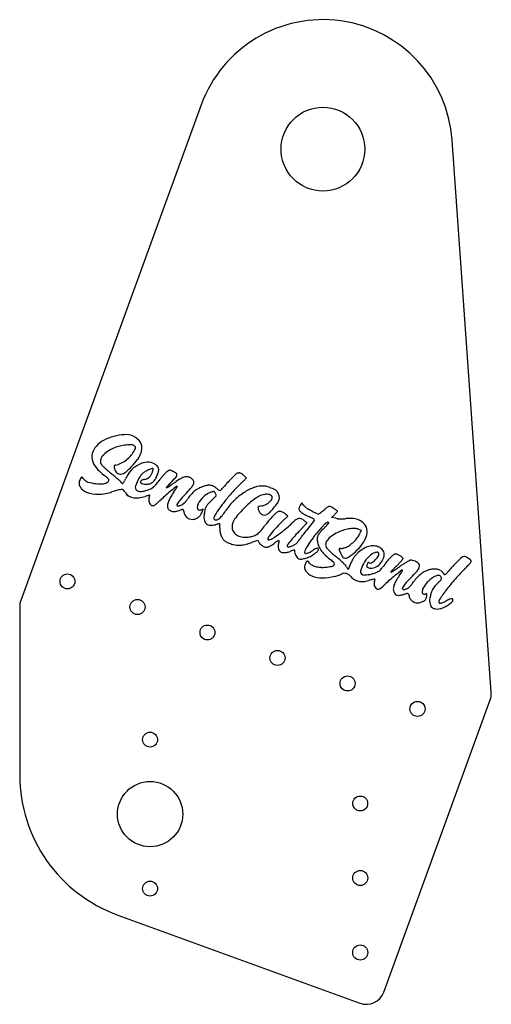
# Model space of a CAD drawing. Header units: inches. Extents: x 0 to 6.3, y 0.1 to 13.3.
import ezdxf

# ---------------------------------------------------------------- set-up
doc = ezdxf.new("R2010")
doc.units = ezdxf.units.IN
doc.header["$MEASUREMENT"] = 0

msp = doc.modelspace()

# ---------------------------------------------------------------- linework, layer by layer
at = {"color": 7, "linetype": 'Continuous', "lineweight": 25}
for p, q in [((2.437, 12.142), (0.015, 5.488)), ((6.329, 4.259), (5.804, 11.67)), ((2.637, 6.897), (2.617, 6.878)), ((3.786, 6.803), (3.766, 6.77)), ((3.809, 6.77), (3.786, 6.803)), ((2.461, 6.715), (2.425, 6.703)), ((2.444, 6.669), (2.461, 6.715)), ((3.522, 6.549), (3.597, 6.623)), ((3.597, 6.623), (3.568, 6.649)), ((4.185, 6.606), (4.223, 6.642)), ((3.95, 6.564), (3.845, 6.426)), ((4.243, 6.593), (4.185, 6.606)), ((4.536, 6.45), (4.581, 6.435)), ((4.581, 6.435), (4.562, 6.385)), ((3.117, 6.271), (3.197, 6.301)), ((3.197, 6.301), (3.211, 6.272)), ((0, 5.403), (0, 3.148)), ((4.887, 0.235), (6.314, 4.156)), ((1.316, 1.269), (4.567, 0.086))]:
    msp.add_line(p, q, dxfattribs=at)
for centre, radius in [((4.07, 11.548), 0.562), ((0.641, 5.746), 0.1), ((1.581, 5.403), 0.101), ((2.52, 5.061), 0.1), ((3.46, 4.719), 0.101), ((4.4, 4.377), 0.101), ((5.339, 4.035), 0.101), ((1.75, 3.623), 0.1), ((1.75, 2.623), 0.438), ((4.57, 2.766), 0.1), ((4.57, 1.766), 0.101), ((1.75, 1.623), 0.1), ((4.57, 0.766), 0.101)]:
    msp.add_circle(centre, radius, dxfattribs=at)
for centre, radius, start, end in [((4.07, 11.548), 1.738, 4.053, 160), ((1.451, 6.996), 0.721, 102.2499, 114.1625), ((1.439, 7.052), 0.664, 90.0412, 102.2499), ((1.439, 7.521), 0.195, 59.6334, 90.0412), ((1.382, 7.423), 0.308, 45.7916, 59.6334), ((1.243, 7.375), 0.284, 132.9712, 157.0671), ((1.316, 7.296), 0.392, 114.1625, 132.9712), ((1.549, 6.888), 0.707, 112.8886, 121.6585), ((1.462, 7.094), 0.483, 103.8201, 112.8886), ((1.493, 6.967), 0.613, 96.2349, 103.8201), ((1.487, 7.027), 0.553, 88.8238, 96.2349), ((1.497, 7.507), 0.0732, 55.9107, 88.8238), ((1.486, 7.492), 0.0918, 44.8041, 55.9107), ((1.098, 7.727), 0.495, 333.569, 336.9438), ((1.54, 7.545), 0.0155, 3.43, 44.8041), ((1.526, 7.545), 0.0293, 336.9438, 3.43), ((1.491, 7.535), 0.151, 22.2424, 45.7916), ((1.416, 7.545), 0.225, 340.0001, 357.1991), ((1.504, 7.541), 0.136, 357.1991, 22.2424), ((1.14, 7.419), 0.172, 157.0671, 192.1409), ((1.218, 7.346), 0.137, 139.5836, 166.2709), ((1.32, 7.258), 0.271, 121.6585, 139.5836), ((1.149, 7.74), 0.459, 307.994, 319.0667), ((1.254, 7.649), 0.32, 319.0667, 333.569), ((1.301, 7.587), 0.348, 324.2772, 340.0001), ((1.216, 7.435), 0.25, 192.1409, 219.9311), ((1.594, 7.752), 0.743, 219.9311, 232.2553), ((1.161, 7.36), 0.0783, 166.2709, 206.7881), ((1.155, 7.356), 0.0708, 206.7881, 224.0592), ((1.924, 8.101), 1.142, 224.0592, 226.3308), ((1.96, 8.139), 1.194, 226.3308, 228.9277), ((1.293, 7.289), 0.0266, 165.7898, 190.1792), ((1.845, 7.388), 0.587, 190.1792, 192.7594), ((1.277, 7.293), 0.00972, 116.5512, 165.7898), ((1.293, 7.261), 0.0461, 101.0058, 116.5512), ((1.23, 7.584), 0.283, 281.0058, 296.8191), ((1.155, 7.733), 0.45, 296.8191, 307.994), ((0.878, 7.89), 0.868, 308.8382, 316.3722), ((1.771, 6.98), 0.376, 116.811, 136.7925), ((0.874, 7.894), 0.873, 316.3722, 324.2772), ((1.732, 7.058), 0.288, 93.6762, 116.811), ((1.724, 7.176), 0.17, 59.3731, 93.6762), ((1.722, 7.172), 0.175, 45.1902, 59.3731), ((1.797, 7.247), 0.0688, 16.7292, 45.1902), ((1.262, 6.848), 0.525, 146.1561, 149.3748), ((0.835, 7.134), 0.0106, 92.9719, 146.1561), ((0.835, 7.134), 0.0106, 39.97, 92.9719), ((0.438, 6.801), 0.528, 36.7662, 39.97), ((0.331, 6.12), 1.321, 49.956, 52.2553), ((2.201, 8.415), 1.561, 228.9277, 231.0522), ((-0.756, 4.757), 3.143, 50.0018, 51.0522), ((-0.217, 5.398), 2.306, 48.6769, 50.0018), ((1.397, 7.287), 0.128, 192.7594, 208.4454), ((1.357, 7.265), 0.0817, 208.4454, 230.3997), ((1.348, 7.255), 0.0683, 230.3997, 254.7481), ((1.349, 7.258), 0.0721, 254.7481, 278.1549), ((1.341, 7.315), 0.13, 278.1549, 308.8382), ((1.815, 6.939), 0.436, 136.7925, 154.6651), ((2.071, 6.853), 0.546, 147.0239, 153.9502), ((1.786, 7.037), 0.207, 132.7361, 147.0239), ((1.81, 7.012), 0.242, 121.8612, 132.7361), ((1.948, 6.79), 0.503, 115.5728, 121.8612), ((1.649, 7.245), 0.133, 295.8647, 310.6749), ((2.009, 6.662), 0.645, 111.0897, 115.5728), ((1.641, 7.254), 0.145, 310.6749, 324.8123), ((1.627, 7.264), 0.162, 324.8123, 337.8151), ((1.487, 7.321), 0.313, 337.8151, 341.3292), ((1.781, 7.254), 0.0103, 25.0008, 111.0897), ((1.579, 7.29), 0.215, 341.3292, 345.9818), ((1.597, 7.286), 0.197, 345.9818, 350.1313), ((1.781, 7.254), 0.0106, 350.1313, 25.0008), ((1.51, 7.309), 0.364, 331.1136, 340.0002), ((1.607, 7.273), 0.261, 340.0002, 350.7102), ((1.787, 7.244), 0.0793, 350.7102, 16.7292), ((3.015, 6.217), 1.445, 138.6258, 140.5068), ((2.898, 6.32), 1.289, 136.8042, 138.6258), ((2.083, 7.086), 0.17, 128.6947, 136.8042), ((2.124, 7.034), 0.236, 122.2891, 128.6947), ((2.014, 7.208), 0.0299, 92.9373, 122.2891), ((2.014, 7.201), 0.0371, 67.7053, 92.9373), ((1.862, 6.83), 0.439, 63.5686, 67.7053), ((1.891, 6.888), 0.374, 56.156, 63.5686), ((1.548, 7.605), 0.715, 316.2636, 320.9449), ((2.085, 7.177), 0.0255, 3.5011, 56.156), ((2.076, 7.177), 0.0343, 320.9449, 3.5011), ((2.255, 6.988), 0.165, 98.5067, 118.0432), ((2.243, 7.067), 0.0844, 68.6681, 98.5067), ((2.225, 7.022), 0.133, 47.5, 68.6681), ((5.244, 4.721), 3.4, 133.528, 134.9667), ((2.941, 7.145), 0.0563, 106.3245, 133.528), ((2.947, 7.125), 0.0774, 98.7879, 106.3245), ((2.95, 7.107), 0.0954, 92.3435, 98.7879), ((2.95, 7.118), 0.0845, 85.6755, 92.3435), ((2.954, 7.175), 0.0268, 70, 85.6755), ((2.942, 7.143), 0.0616, 50.8841, 70), ((2.615, 6.74), 0.581, 47.2101, 50.8841), ((2.321, 6.423), 1.012, 45.0504, 47.2101), ((3.031, 7.133), 0.00842, 339.9998, 45.0504), ((0.893, 7.066), 0.0962, 149.3748, 209.4243), ((0.958, 7.102), 0.17, 209.4243, 248.7222), ((0.945, 7.18), 0.104, 216.7662, 253.6995), ((1.082, 7.648), 0.592, 253.6995, 263.9389), ((1.082, 7.648), 0.592, 263.9389, 274.1026), ((1.117, 7.158), 0.101, 274.1026, 311.845), ((1.14, 7.083), 0.0625, 28.8436, 49.956), ((1.152, 7.119), 0.0479, 311.845, 335.4824), ((1.181, 7.106), 0.016, 335.4824, 28.8436), ((-0.278, 5.33), 2.397, 47.6092, 48.6769), ((1.268, 7.024), 0.104, 37.1854, 47.6092), ((1.497, 7.197), 0.183, 217.1854, 221.0025), ((1.476, 7.179), 0.156, 221.0025, 225.3028), ((1.462, 7.164), 0.135, 225.3028, 229.5056), ((1.384, 7.073), 0.0157, 229.5056, 250.0001), ((1.38, 7.063), 0.00451, 250.0001, 323.9324), ((1.108, 7.261), 0.341, 323.9324, 327.3021), ((1.127, 7.249), 0.319, 327.3021, 331.8524), ((0.873, 7.385), 0.607, 331.8524, 334.6651), ((1.629, 7.009), 0.0777, 160.4627, 188.155), ((2.077, 6.85), 0.552, 153.9502, 160.4627), ((1.66, 7.069), 0.0411, 139.6008, 159.2981), ((1.633, 7.079), 0.012, 159.2981, 238.9266), ((1.684, 7.164), 0.112, 238.9266, 254.5275), ((1.664, 7.065), 0.0462, 121.5617, 139.6008), ((1.674, 7.048), 0.0659, 106.8398, 121.5617), ((1.701, 7.227), 0.177, 254.5275, 267.1189), ((1.699, 6.967), 0.151, 98.9219, 106.8398), ((1.658, 7.226), 0.111, 278.9219, 295.8647), ((1.7, 7.2), 0.15, 267.1189, 281.3701), ((1.705, 7.176), 0.126, 281.3701, 300.0797), ((1.695, 7.194), 0.146, 300.0797, 316.8006), ((1.688, 7.144), 0.17, 300.9902, 312.1946), ((1.661, 7.226), 0.193, 316.8006, 331.1136), ((1.601, 7.24), 0.299, 312.1946, 320.0928), ((0.554, 8.116), 1.664, 320.0928, 322.3068), ((3.081, 6.163), 1.53, 140.5068, 142.3068), ((2.205, 6.822), 0.301, 138.1837, 142.9385), ((1.837, 7.24), 0.273, 298.5784, 303.3344), ((2.993, 6.117), 1.358, 137.2603, 138.1837), ((-63.902, 107.187), 119.901, 303.33442, 303.40019), ((6.203, 3.151), 5.728, 136.9429, 137.2603), ((6.661, 2.722), 6.356, 136.6279, 136.9429), ((5.888, 2.195), 6.132, 128.1168, 128.9015), ((5.844, 3.494), 5.232, 136.2636, 136.6279), ((2.623, 6.297), 0.948, 118.0432, 123.4002), ((2.111, 7.009), 0.0134, 70.0001, 128.1168), ((0.556, 7.981), 1.833, 327.6379, 328.3589), ((2.115, 7.02), 0.0015, 328.3589, 70.0001), ((0.395, 8.631), 2.506, 317.3247, 319.7684), ((2.181, 7.121), 0.167, 319.7684, 337.4125), ((2.264, 7.064), 0.0761, 19.1283, 47.5), ((2.293, 7.074), 0.0455, 337.4125, 19.1283), ((2.702, 6.391), 0.673, 111.9582, 117.7274), ((2.592, 6.663), 0.38, 102.9762, 111.9582), ((2.546, 6.864), 0.174, 86.845, 102.9762), ((2.548, 6.91), 0.127, 67.5453, 86.845), ((2.549, 6.911), 0.125, 48.048, 67.5453), ((3.403, 7.861), 1.152, 228.048, 230.4298), ((4.009, 5.925), 1.674, 137.4007, 140.3827), ((4.393, 5.572), 2.196, 134.9667, 137.4007), ((4.444, 5.513), 2.138, 133.2154, 137.1695), ((1.556, 8.587), 2.079, 313.2154, 314.0423), ((2.153, 7.97), 1.221, 314.0423, 315.2743), ((3.387, 6.362), 0.689, 109.9401, 122.9846), ((1.421, 8.695), 2.251, 315.2743, 315.8421), ((3.028, 7.134), 0.0113, 315.8421, 339.9998), ((3.254, 6.727), 0.3, 85.6553, 109.9401), ((3.264, 6.855), 0.172, 77.6472, 85.6553), ((3.193, 6.532), 0.503, 74.052, 77.6472), ((3.182, 6.493), 0.543, 70.512, 74.052), ((3.237, 6.649), 0.377, 65.8627, 70.512), ((1.045, 7.326), 0.41, 248.7222, 271.8152), ((1.038, 7.547), 0.631, 271.8152, 288.5216), ((1.503, 6.158), 0.834, 106.366, 108.5216), ((1.556, 5.978), 1.021, 104.5126, 106.366), ((1.53, 6.078), 0.918, 102.6414, 104.5126), ((1.379, 6.753), 0.226, 97.3444, 102.6414), ((1.389, 6.674), 0.306, 92.4741, 97.3444), ((1.377, 6.954), 0.025, 61.9763, 92.4741), ((1.375, 6.952), 0.0279, 33.8165, 61.9763), ((1.05, 6.734), 0.419, 29.9212, 33.8165), ((1.534, 7.012), 0.139, 209.9212, 236.2716), ((1.553, 7.042), 0.174, 236.2716, 258.4939), ((1.595, 7.004), 0.0431, 188.155, 235.9536), ((1.617, 7.036), 0.0823, 235.9536, 265.4664), ((1.542, 7.325), 0.46, 276.7504, 288.1564), ((1.625, 7.142), 0.188, 265.4664, 283.6173), ((1.547, 7.466), 0.521, 283.6173, 292.0958), ((1.9, 6.233), 0.689, 106.4336, 108.1564), ((1.826, 6.485), 0.426, 103.966, 106.4336), ((1.857, 6.362), 0.553, 102.3855, 103.966), ((1.74, 6.894), 0.00815, 69.9999, 102.3855), ((1.587, 6.923), 0.16, 340, 344.528), ((1.66, 6.903), 0.0845, 344.528, 351.8478), ((1.656, 7.197), 0.231, 292.0958, 300.9902), ((1.742, 6.899), 0.00286, 359.6082, 69.9999), ((1.685, 6.9), 0.0599, 351.8478, 359.6082), ((3.656, 4.972), 2.569, 131.1071, 133.194), ((1.966, 7.002), 0.00162, 142.9385, 298.5784), ((3.535, 5.111), 2.386, 128.9015, 131.1071), ((2.491, 6.628), 0.529, 150.1304, 157.1944), ((2.648, 6.537), 0.71, 144.4672, 150.1304), ((0.761, 7.885), 1.608, 324.4672, 325.64), ((1.438, 7.422), 0.789, 325.64, 327.6379), ((7.946, 1.67), 7.764, 137.3247, 138.1518), ((2.976, 6.352), 0.879, 139.8868, 144.6664), ((2.529, 6.728), 0.294, 129.0744, 139.8868), ((2.515, 6.746), 0.272, 117.7274, 129.0744), ((2.757, 6.589), 0.413, 134.6573, 151.2427), ((2.638, 6.709), 0.244, 110.0787, 134.6573), ((2.689, 6.57), 0.393, 107.3117, 110.0787), ((2.652, 6.688), 0.269, 103.6483, 107.3117), ((2.651, 6.691), 0.266, 100.578, 103.6483), ((-0.013, 9.417), 3.657, 315.5118, 316.0052), ((2.605, 6.942), 0.0111, 69.9999, 100.578), ((2.603, 6.938), 0.015, 33.3598, 69.9999), ((2.353, 6.773), 0.315, 29.3444, 33.3598), ((2.326, 6.758), 0.345, 25.6694, 29.3444), ((2.628, 6.903), 0.0105, 339.9999, 25.6694), ((2.632, 6.902), 0.00611, 316.1069, 339.9999), ((2.689, 6.998), 0.0316, 230.4298, 262.3065), ((2.687, 6.983), 0.0168, 262.3065, 313.0522), ((2.536, 7.145), 0.238, 313.0522, 320.3827), ((4.763, 5.218), 2.573, 137.1695, 140.6105), ((3.472, 6.23), 0.846, 122.9846, 134.8405), ((3.317, 6.676), 0.24, 95.386, 125.9665), ((3.314, 6.716), 0.2, 83.6589, 95.386), ((3.326, 6.823), 0.0922, 62.7441, 83.6589), ((3.346, 6.862), 0.0475, 31.8321, 62.7441), ((3.361, 6.872), 0.0299, 348.0854, 31.8321), ((3.127, 6.402), 0.648, 62.2896, 65.8627), ((3.382, 6.887), 0.0998, 48.0514, 62.2896), ((3.402, 6.91), 0.069, 29.9383, 48.0514), ((3.288, 6.844), 0.201, 21.7807, 29.9383), ((3.309, 6.853), 0.178, 14.1613, 21.7807), ((3.374, 6.869), 0.111, 3.3159, 14.1613), ((3.389, 6.87), 0.0963, 351.5673, 3.3159), ((1.568, 7.112), 0.246, 258.4939, 276.7504), ((1.819, 6.839), 0.0864, 160, 180.0576), ((1.825, 6.839), 0.0922, 180.0576, 199.155), ((1.818, 6.837), 0.085, 199.155, 219.108), ((1.801, 6.823), 0.0631, 219.108, 244.0666), ((1.787, 6.794), 0.0307, 244.0666, 278.7378), ((1.784, 6.813), 0.0502, 278.7378, 302.7343), ((1.692, 6.956), 0.22, 302.7343, 312.063), ((-0.829, 9.75), 3.983, 312.063, 313.194), ((2.075, 6.757), 0.0928, 164.9716, 188.155), ((2.042, 6.752), 0.0589, 188.155, 226.6055), ((2.376, 6.676), 0.404, 157.1944, 164.9716), ((2.123, 6.772), 0.015, 154.3927, 218.2827), ((2.261, 6.706), 0.168, 143.4802, 154.3927), ((2.118, 6.768), 0.00812, 218.2827, 268.1088), ((2.12, 6.837), 0.0778, 268.1088, 277.5878), ((2.616, 6.443), 0.609, 138.1518, 143.4802), ((2.116, 6.869), 0.11, 277.5878, 286.1429), ((2.098, 6.931), 0.174, 286.1429, 292.2025), ((2.114, 6.892), 0.132, 292.2025, 303.7488), ((2.096, 6.92), 0.165, 303.7488, 313.5167), ((2.035, 6.983), 0.253, 313.5167, 321.1893), ((1.662, 7.283), 0.732, 321.1893, 324.6664), ((2.471, 6.746), 0.0872, 151.2427, 194.6039), ((2.662, 6.658), 0.184, 139.5461, 153.8355), ((3.221, 6.182), 0.918, 135.2017, 139.5461), ((-2.257, 11.621), 6.802, 315.2017, 315.5118), ((4.587, 5.362), 2.345, 140.6105, 144.1704), ((3.515, 6.187), 0.907, 134.8405, 146.0921), ((4, 5.739), 1.399, 134.3288, 142.5234), ((3.989, 5.75), 1.384, 125.9665, 134.3288), ((3.209, 6.738), 0.0115, 132.0802, 184.7318), ((3.218, 6.728), 0.0252, 102.4779, 132.0802), ((3.425, 5.79), 0.986, 100.372, 102.4779), ((3.215, 6.94), 0.183, 280.372, 295.3652), ((3.178, 7.018), 0.27, 295.3652, 306.5977), ((3.197, 6.993), 0.238, 306.5977, 318.2939), ((3.324, 6.879), 0.0678, 318.2939, 348.0854), ((2.581, 7.419), 1.076, 320.2612, 324.4209), ((3.31, 6.898), 0.181, 324.4209, 340.0001), ((3.387, 6.87), 0.0984, 340.0001, 351.5673), ((3.903, 6.685), 0.16, 159.8854, 165.1349), ((3.926, 6.676), 0.185, 154.7742, 159.8854), ((3.915, 6.682), 0.172, 149.3747, 154.7742), ((3.912, 6.84), 0.125, 214.5467, 237.7578), ((4.173, 6.67), 0.0841, 112.1646, 127.1737), ((4.156, 6.711), 0.0393, 87.8005, 112.1646), ((4.155, 6.691), 0.0598, 70.0001, 87.8005), ((4.126, 6.61), 0.145, 58.8376, 70.0001), ((2.058, 6.769), 0.0829, 226.6055, 256.3748), ((2.073, 6.83), 0.145, 256.3748, 277.7887), ((2.051, 6.988), 0.305, 277.7887, 290.0788), ((2.303, 6.299), 0.429, 106.9493, 110.0788), ((2.188, 6.676), 0.0343, 87.0571, 106.9493), ((2.189, 6.703), 0.00766, 33.9766, 87.0571), ((2.185, 6.7), 0.0131, 358.435, 33.9766), ((2.234, 6.699), 0.0357, 178.435, 193.7246), ((2.427, 6.746), 0.235, 193.7246, 197.5204), ((2.461, 6.757), 0.271, 197.5204, 201.3325), ((2.475, 6.762), 0.286, 201.3325, 205), ((2.311, 6.686), 0.105, 205, 242.6069), ((2.316, 6.715), 0.136, 276.8781, 308.5261), ((2.415, 6.732), 0.0299, 194.6039, 288.1886), ((2.314, 6.717), 0.139, 308.5261, 339.5785), ((2.704, 6.615), 0.231, 174.8266, 192.5703), ((3.111, 6.578), 0.639, 169.2205, 174.8266), ((2.645, 6.667), 0.164, 153.8355, 169.2205), ((2.653, 6.589), 0.0495, 154.0252, 171.1548), ((2.991, 6.424), 0.426, 150.509, 154.0252), ((3.564, 6.1), 1.084, 144.1704, 150.509), ((2.527, 6.781), 0.243, 307.2053, 320.8814), ((2.027, 7.187), 0.887, 320.8814, 326.0921), ((3.336, 6.749), 0.139, 184.7318, 193.2342), ((3.327, 6.747), 0.13, 193.2342, 213.1751), ((3.291, 6.723), 0.0875, 213.1751, 239.9693), ((3.284, 6.711), 0.0736, 239.9693, 269.6671), ((3.284, 6.718), 0.0805, 269.6671, 297.4389), ((3.259, 6.767), 0.135, 297.4389, 316.2712), ((2.551, 7.444), 1.115, 316.2712, 320.2612), ((3.797, 6.233), 0.558, 133.891, 137.9694), ((4.182, 5.833), 1.114, 131.4429, 133.891), ((3.512, 6.592), 0.101, 117.2098, 131.4429), ((3.485, 6.645), 0.0421, 91.9836, 117.2098), ((3.486, 6.612), 0.0747, 75.5569, 91.9836), ((3.479, 6.587), 0.101, 66.2798, 75.5569), ((3.435, 6.485), 0.212, 60.9563, 66.2798), ((3.432, 6.481), 0.217, 55.6641, 60.9563), ((3.485, 6.559), 0.123, 47.5608, 55.6641), ((3.783, 6.717), 0.0361, 165.1349, 180.9935), ((3.777, 6.717), 0.0298, 180.9935, 223.6175), ((3.908, 6.842), 0.211, 223.6175, 233.6633), ((4.014, 6.986), 0.39, 233.6633, 241.2723), ((4.4, 7.69), 1.193, 241.2723, 244.5769), ((4.37, 7.566), 0.982, 237.7578, 242.8256), ((3.287, 5.348), 1.4, 63.3588, 64.5769), ((4.538, 7.894), 1.351, 242.8256, 246.5081), ((4.01, 6.68), 0.0274, 246.5081, 307.0422), ((3.884, 6.847), 0.237, 307.0422, 309.5239), ((1.54, 9.688), 3.919, 309.5239, 309.852), ((1.497, 9.74), 3.987, 309.852, 310.2186), ((0.795, 10.571), 5.075, 310.2186, 310.5308), ((4.509, 6.226), 0.641, 127.1737, 130.5308), ((3.977, 6.365), 0.432, 53.8843, 58.8376), ((3.363, 7.565), 1.262, 312.9711, 313.9026), ((3.815, 6.143), 0.707, 50.9493, 53.8843), ((3.715, 7.199), 0.754, 313.9026, 315.2726), ((3.351, 7.56), 1.266, 315.2726, 315.9622), ((4.256, 6.686), 0.00812, 339.9989, 50.9493), ((4.255, 6.686), 0.00852, 315.9622, 339.9989), ((2.318, 6.698), 0.119, 242.6069, 276.8781), ((2.561, 6.583), 0.0842, 192.5703, 230.2087), ((2.561, 6.582), 0.0836, 230.2087, 267.9927), ((2.566, 6.726), 0.227, 267.9927, 285.9195), ((2.623, 6.594), 0.0186, 171.1548, 203.1355), ((2.628, 6.596), 0.0247, 203.1355, 229.0069), ((2.632, 6.601), 0.0305, 229.0069, 283.3369), ((2.851, 5.726), 0.812, 104.2989, 105.9195), ((2.618, 6.661), 0.0921, 283.3369, 307.2053), ((2.752, 6.115), 0.411, 101.602, 104.2989), ((2.817, 5.799), 0.734, 100.3534, 101.602), ((2.685, 6.519), 0.00179, 15.003, 100.3534), ((0.856, 6.592), 1.833, 356.0251, 356.6429), ((1.597, 6.548), 1.091, 356.6429, 357.5544), ((2.677, 6.517), 0.011, 357.984, 15.003), ((0.72, 6.586), 1.968, 357.5544, 357.984), ((2.973, 6.477), 0.123, 178.2644, 208.0132), ((3.04, 6.475), 0.19, 142.5234, 178.2644), ((2.629, 6.959), 0.808, 318.1075, 324.2351), ((4.183, 5.839), 1.108, 141.6962, 144.2351), ((4.638, 5.48), 1.687, 139.8432, 141.6962), ((4.558, 5.547), 1.583, 137.9694, 139.8432), ((4.519, 5.483), 1.459, 137.1003, 140.8052), ((4.902, 5.128), 1.981, 134.1544, 137.1003), ((2.744, 7.476), 1.315, 309.6973, 313.7865), ((4.21, 5.947), 0.803, 128.6912, 133.7865), ((3.761, 6.507), 0.0846, 102.0726, 128.6912), ((3.754, 6.538), 0.0531, 65.5877, 102.0726), ((3.681, 6.377), 0.231, 53.3214, 65.5877), ((-0.209, 10.375), 5.595, 315.6016, 315.9678), ((1.623, 8.603), 3.046, 315.9678, 316.545), ((3.454, 6.072), 0.61, 51.6337, 53.3214), ((3.631, 6.296), 0.325, 48.9283, 51.6337), ((-4.085, 14.012), 10.91, 316.545, 316.686), ((3.475, 6.116), 0.563, 47.6295, 48.9283), ((3.848, 6.532), 0.00722, 316.686, 340), ((3.853, 6.531), 0.00208, 340, 47.6295), ((3.593, 5.959), 0.717, 61.3482, 63.3588), ((3.106, 5.067), 1.733, 60.6438, 61.3482), ((3.918, 6.589), 0.0409, 322.7388, 340.0001), ((3.954, 6.576), 0.00197, 340.0001, 60.6438), ((6.488, 4.304), 3.26, 137.7176, 139.1122), ((4.285, 6.308), 0.283, 129.3548, 137.7176), ((3.088, 7.486), 1.43, 314.1921, 316.0555), ((4.154, 6.467), 0.0764, 110.8676, 129.3548), ((3.914, 6.69), 0.282, 316.0555, 322.2594), ((4.136, 6.514), 0.0264, 70, 110.8676), ((4.055, 6.581), 0.104, 322.2594, 332.4488), ((4.144, 6.535), 0.00449, 332.4488, 70), ((4.292, 6.812), 0.224, 257.5564, 264.8032), ((4.324, 7.169), 0.583, 264.8032, 268.3551), ((4.325, 7.203), 0.616, 268.3551, 271.8651), ((4.332, 6.979), 0.393, 271.8651, 276.7846), ((4.428, 6.18), 0.413, 78.3448, 96.7846), ((4.467, 6.371), 0.217, 48.5, 78.3448), ((4.508, 6.418), 0.155, 11.8571, 48.5), ((2.892, 6.45), 0.208, 176.0251, 189.6207), ((2.936, 6.458), 0.252, 189.6207, 201.3685), ((2.919, 6.451), 0.234, 201.3685, 213.5409), ((2.979, 6.48), 0.129, 208.0132, 236.6126), ((3.007, 6.522), 0.18, 236.6126, 260.1618), ((3.032, 6.664), 0.324, 260.1618, 275.3396), ((3.027, 6.713), 0.373, 275.3396, 285.8929), ((3.076, 6.54), 0.193, 285.8929, 303.1523), ((3.048, 6.582), 0.244, 303.1523, 318.1075), ((4.662, 5.367), 1.643, 140.8052, 143.5585), ((2.121, 8.228), 2.292, 304.4937, 306.9765), ((2.136, 8.208), 2.267, 306.9765, 309.6973), ((4.952, 5.24), 1.684, 137.6523, 141.0472), ((6.149, 4.149), 3.303, 135.6016, 137.6523), ((-43.413, 42.433), 59.413, 322.53917, 322.69525), ((5.683, 5.001), 2.197, 139.1122, 142.6489), ((4.101, 6.317), 0.108, 155.0992, 177.4155), ((4.162, 6.288), 0.175, 138.698, 155.0992), ((4.784, 5.742), 1.003, 134.1921, 138.698), ((4.321, 6.16), 0.238, 124.7081, 143.3389), ((4.505, 5.893), 0.562, 114.9131, 124.7081), ((4.565, 5.765), 0.703, 108.2213, 114.9131), ((4.516, 5.913), 0.547, 100.1421, 108.2213), ((4.494, 6.034), 0.424, 91.137, 100.1421), ((4.489, 6.313), 0.145, 71.1059, 91.137), ((4.378, 6.455), 0.197, 322.1742, 339.313), ((4.274, 6.485), 0.402, 323.4259, 340.0422), ((4.477, 6.411), 0.187, 340.0422, 11.8571), ((2.838, 6.397), 0.137, 213.5409, 231.7358), ((2.866, 6.434), 0.183, 231.7358, 247.7891), ((2.972, 6.691), 0.461, 247.7891, 255.8375), ((2.975, 6.704), 0.475, 255.8375, 263.8302), ((2.95, 6.474), 0.243, 263.8302, 277.029), ((2.947, 6.501), 0.27, 277.029, 282.9392), ((2.814, 7.08), 0.864, 282.9392, 285.4249), ((2.794, 7.153), 0.94, 285.4249, 287.8768), ((2.875, 6.901), 0.676, 287.8768, 291.0159), ((3.3, 6.313), 0.0977, 205, 225.4541), ((3.332, 6.346), 0.143, 225.4541, 240.7932), ((3.327, 6.337), 0.133, 240.7932, 256.6699), ((3.309, 6.282), 0.0772, 283.2341, 295.4517), ((3.375, 6.317), 0.044, 143.5585, 180.9935), ((3.368, 6.317), 0.0368, 180.9935, 197.6453), ((3.339, 6.307), 0.00579, 197.6453, 262.6202), ((3.34, 6.321), 0.0195, 262.6202, 290.4334), ((3.159, 6.597), 0.426, 295.4517, 298.9007), ((3.171, 6.776), 0.505, 290.4334, 293.0634), ((3.13, 6.651), 0.488, 298.9007, 302.3319), ((3.256, 6.577), 0.289, 293.0634, 304.4937), ((3.137, 6.64), 0.475, 302.3319, 305.8403), ((3.848, 5.655), 0.741, 123.729, 125.8403), ((3.678, 5.91), 0.434, 120.5791, 123.729), ((3.745, 5.797), 0.566, 118.5874, 120.5791), ((3.581, 6.218), 0.113, 170.8973, 180.7101), ((3.583, 6.218), 0.115, 180.7101, 190.4319), ((3.567, 6.221), 0.0982, 160, 170.8973), ((3.477, 6.287), 0.00685, 71.9694, 118.5874), ((3.301, 6.317), 0.184, 340, 344.7045), ((3.387, 6.294), 0.0957, 344.7045, 352.3743), ((3.479, 6.291), 0.00344, 0.8019, 71.9694), ((3.417, 6.29), 0.065, 352.3743, 0.8019), ((3.608, 6.224), 0.0189, 143.1427, 204.9999), ((3.604, 6.222), 0.0141, 204.9999, 281.737), ((5.357, 4.912), 2.205, 141.0472, 143.1427), ((3.552, 6.47), 0.268, 281.737, 290.7884), ((3.546, 6.486), 0.285, 290.7884, 300.3699), ((3.628, 6.346), 0.123, 300.3699, 318.3105), ((3.286, 6.65), 0.58, 318.3105, 322.5392), ((4.85, 5.626), 1.154, 148.0769, 152.664), ((4.923, 5.581), 1.24, 142.6489, 148.0769), ((4.215, 6.311), 0.222, 177.4155, 190.4403), ((4.233, 6.315), 0.24, 190.4403, 205.4334), ((4.319, 6.356), 0.336, 205.4334, 217.095), ((4.177, 6.236), 0.0709, 170.555, 211.8116), ((4.229, 6.228), 0.124, 143.3389, 170.555), ((4.299, 6.406), 0.217, 289.4981, 305.5762), ((4.119, 6.657), 0.525, 305.5762, 313.8613), ((4.122, 6.654), 0.521, 313.8613, 322.1742), ((4.014, 6.678), 0.726, 312.7478, 323.4259), ((4.765, 5.925), 0.302, 108.7469, 124.1999), ((4.745, 5.985), 0.239, 91.184, 108.7469), ((4.744, 6.04), 0.184, 69.7763, 91.184), ((4.736, 6.019), 0.206, 58.1709, 69.7763), ((3.312, 6.272), 0.067, 256.6699, 283.2341), ((3.575, 6.217), 0.107, 190.4319, 200.7011), ((3.642, 6.242), 0.178, 200.7011, 208.0076), ((3.519, 6.176), 0.0387, 208.0076, 230.7511), ((3.519, 6.177), 0.0388, 230.7511, 253.3841), ((3.559, 6.313), 0.181, 253.3841, 260.6253), ((3.545, 6.222), 0.0894, 260.6253, 273.1749), ((3.534, 6.405), 0.272, 273.1749, 278.6493), ((3.53, 6.433), 0.301, 278.6493, 283.9865), ((3.548, 6.362), 0.228, 283.9865, 290.5622), ((4.213, 4.589), 1.666, 109.0125, 110.5622), ((3.687, 6.114), 0.0529, 90.2649, 109.0125), ((3.687, 6.161), 0.00603, 7.9161, 90.2649), ((3.726, 6.137), 0.0367, 160, 196.3451), ((3.848, 6.172), 0.163, 196.3451, 208.3555), ((3.667, 6.158), 0.0264, 340, 7.9161), ((3.851, 6.174), 0.167, 208.3555, 220.3618), ((3.85, 6.143), 0.0286, 152.664, 218.2826), ((3.839, 6.135), 0.0144, 218.2826, 281.4434), ((3.724, 6.451), 0.409, 286.6622, 295.7358), ((3.801, 6.322), 0.206, 281.4434, 290.5089), ((3.785, 6.366), 0.253, 290.5089, 299.507), ((3.758, 6.379), 0.329, 295.7358, 306.4172), ((3.78, 6.374), 0.261, 299.507, 308.2826), ((4.058, 6.022), 0.187, 118.8851, 128.2826), ((3.684, 6.48), 0.454, 306.4172, 310.1144), ((3.992, 6.142), 0.0494, 93.6292, 118.8851), ((3.8, 6.342), 0.275, 310.1144, 315.5059), ((3.99, 6.171), 0.0205, 49.8535, 93.6292), ((3.817, 6.325), 0.25, 315.5059, 320.2313), ((3.987, 6.168), 0.0246, 11.7176, 49.8535), ((4.002, 6.171), 0.00921, 320.2313, 11.7176), ((4.422, 6.433), 0.464, 217.095, 226.8698), ((4.753, 6.787), 0.948, 226.8698, 232.5991), ((4.193, 6.246), 0.0896, 211.8116, 225.5531), ((5.223, 7.296), 1.56, 225.5531, 227.2632), ((5.246, 7.322), 1.595, 227.2632, 229.2655), ((5.569, 7.696), 2.089, 229.2655, 230.8985), ((4.314, 6.174), 0.0271, 160.0001, 201.8148), ((4.296, 6.18), 0.00788, 129.0502, 160.0001), ((4.94, 6.425), 0.701, 201.8148, 205.7687), ((4.298, 6.177), 0.0118, 106.1329, 129.0502), ((4.299, 6.174), 0.0153, 86.3215, 106.1329), ((4.299, 6.17), 0.0198, 70, 86.3215), ((4.312, 6.205), 0.0175, 250, 277.3746), ((4.93, 6.42), 0.69, 205.7687, 209.788), ((4.284, 6.419), 0.233, 277.3746, 281.4937), ((4.278, 6.447), 0.262, 281.4937, 285.9235), ((4.255, 6.53), 0.348, 285.9235, 289.4981), ((4.064, 6.623), 0.652, 302.1386, 312.7478), ((4.737, 5.894), 0.306, 142.2494, 150.5168), ((4.81, 5.838), 0.398, 135.4571, 142.2494), ((4.854, 5.794), 0.461, 124.1999, 135.4571), ((5.045, 5.733), 0.499, 135.6323, 149.9951), ((4.828, 5.946), 0.194, 106.5992, 135.6323), ((4.837, 5.916), 0.226, 101.5651, 106.5992), ((4.544, 6.265), 0.324, 314.8442, 326.9981), ((4.799, 6.102), 0.036, 82.0046, 101.5651), ((4.801, 6.121), 0.0163, 49.6798, 82.0046), ((4.797, 6.116), 0.0234, 24.9999, 49.6798), ((4.783, 6.11), 0.0386, 326.9981, 24.9999), ((4.789, 6.105), 0.105, 38.9847, 58.1709), ((4.803, 6.117), 0.0867, 17.5092, 38.9847), ((4.714, 6.111), 0.177, 333.0177, 359.2972), ((4.783, 6.11), 0.108, 359.2972, 17.5092), ((5.256, 5.801), 0.386, 128.5731, 135.576), ((5.048, 6.062), 0.0527, 98.155, 128.5731), ((5.046, 6.071), 0.0435, 67.7835, 98.155), ((4.948, 5.83), 0.304, 60.5347, 67.7835), ((4.949, 5.833), 0.3, 53.1687, 60.5347), ((5.961, 6.047), 0.0337, 90.9939, 131.9282), ((5.962, 6.03), 0.0501, 67.1973, 90.9939), ((3.762, 6.098), 0.0496, 220.3618, 250.0001), ((3.773, 6.131), 0.0846, 250.0001, 277.2332), ((3.74, 6.397), 0.353, 277.2332, 286.6622), ((3.92, 5.939), 0.0972, 159.9999, 213.5234), ((4.212, 5.833), 0.407, 154.8554, 159.9999), ((3.86, 5.998), 0.0189, 107.0653, 154.8554), ((3.859, 6.002), 0.0147, 49.9437, 107.0653), ((3.708, 5.823), 0.249, 42.6556, 49.9437), ((3.984, 6.077), 0.127, 222.6556, 244.7032), ((4.042, 6.2), 0.262, 244.7032, 257.5161), ((4.035, 6.689), 0.755, 276.9499, 282.4296), ((3.97, 5.763), 0.341, 43.007, 52.5991), ((4.19, 5.987), 0.0364, 282.4296, 332.0046), ((4.203, 5.98), 0.0218, 332.0046, 43.007), ((3.175, 4.751), 1.706, 48.7615, 50.8985), ((3.642, 5.284), 0.997, 45.5672, 48.7615), ((4.356, 6.091), 0.0288, 209.788, 250), ((3.804, 5.449), 0.766, 42.2138, 45.5672), ((4.372, 6.134), 0.0748, 250, 302.1386), ((4.3, 5.898), 0.0969, 26.833, 42.2138), ((8.139, 4.349), 4.044, 155.9986, 157.3246), ((4.985, 5.754), 0.591, 150.5168, 155.9986), ((4.91, 5.811), 0.343, 149.9951, 167.5765), ((4.827, 5.915), 0.175, 159.9968, 166.3784), ((4.675, 5.951), 0.0187, 166.3784, 199.3725), ((4.828, 5.914), 0.176, 154.595, 159.9968), ((4.692, 5.979), 0.0247, 131.5527, 154.595), ((4.68, 5.992), 0.00785, 83.5511, 131.5527), ((4.68, 5.987), 0.0122, 49.0064, 83.5511), ((4.706, 6.017), 0.0272, 229.0064, 302.2138), ((4.56, 6.249), 0.301, 302.2138, 314.8442), ((4.701, 6.106), 0.185, 284.9999, 309.8826), ((4.684, 6.126), 0.21, 309.8826, 333.0177), ((4.212, 6.45), 0.835, 320.4344, 323.7981), ((6.406, 4.844), 1.884, 141.2396, 143.7981), ((5.443, 5.617), 0.649, 135.576, 141.2396), ((10.325, 0.711), 7.432, 134.8625, 135.4231), ((4.445, 6.619), 0.903, 314.8625, 317.1833), ((6.189, 4.364), 1.92, 122.8225, 124.4747), ((4.744, 6.342), 0.496, 317.1833, 320.8189), ((4.633, 6.433), 0.639, 320.8189, 323.1129), ((5.099, 6.032), 0.0516, 26.0507, 53.1687), ((5.139, 6.052), 0.00611, 323.1129, 26.0507), ((5.858, 4.877), 1.309, 120.6223, 122.8225), ((5.93, 4.756), 1.449, 118.967, 120.6223), ((5.249, 5.987), 0.0435, 98.155, 118.967), ((5.255, 5.944), 0.0868, 78.4944, 98.155), ((5.238, 5.859), 0.173, 66.7838, 78.4944), ((5.238, 5.86), 0.173, 55.0367, 66.7838), ((5.288, 5.932), 0.0844, 34.9916, 55.0367), ((5.295, 5.955), 0.0709, 329.8853, 357.2615), ((5.32, 5.954), 0.0462, 357.2615, 34.9916), ((6.718, 5.095), 1.245, 136.7793, 140.7303), ((7.048, 4.785), 1.697, 133.6474, 136.7793), ((7.844, 3.95), 2.852, 131.9282, 133.6474), ((5.869, 5.81), 0.289, 60.6875, 67.1973), ((3.752, 8.165), 3.161, 314.8262, 316.0374), ((5.871, 5.813), 0.286, 53.9246, 60.6875), ((5.837, 6.155), 0.264, 316.0374, 323.4917), ((5.987, 5.973), 0.088, 37.6587, 53.9246), ((5.998, 6.036), 0.0647, 323.4917, 340.6569), ((6.047, 6.019), 0.0128, 340.6569, 37.6587), ((3.984, 5.981), 0.173, 213.5234, 248.3002), ((4.059, 6.169), 0.376, 248.3002, 270.2253), ((4.061, 6.285), 0.349, 257.5161, 268.6167), ((4.065, 6.447), 0.512, 268.6167, 276.9499), ((3.965, 6.845), 1.063, 284.18, 285.8983), ((4.011, 6.683), 0.895, 285.8983, 287.8549), ((4.033, 6.615), 0.823, 287.8549, 289.6571), ((4.286, 5.909), 0.0729, 289.6571, 300.3098), ((4.355, 5.79), 0.0649, 92.5572, 120.3098), ((4.357, 5.751), 0.104, 73.0371, 92.5572), ((4.825, 6.164), 0.492, 206.833, 208.7342), ((4.351, 5.732), 0.124, 55.2661, 73.0371), ((4.581, 6.03), 0.213, 208.7342, 212.2863), ((4.568, 6.022), 0.198, 212.2863, 215.1483), ((4.407, 5.909), 0.000918, 215.1483, 337.3246), ((4.347, 5.725), 0.132, 38.2825, 55.2661), ((4.616, 5.876), 0.0414, 167.5765, 250), ((4.628, 5.91), 0.0779, 250, 271.6972), ((4.62, 6.202), 0.369, 271.6972, 278.5355), ((4.671, 5.95), 0.0141, 199.3725, 239.4631), ((4.707, 6.011), 0.0857, 239.4631, 250.0004), ((4.607, 6.288), 0.457, 278.5355, 284.9813), ((4.718, 6.041), 0.117, 250.0004, 284.9999), ((4.589, 6.355), 0.526, 284.9813, 290.7839), ((4.678, 6.121), 0.276, 290.7839, 298.124), ((4.742, 6), 0.139, 298.124, 310.4095), ((4.708, 6.041), 0.192, 310.4095, 320.4344), ((6.407, 4.124), 2.184, 128.2364, 130.806), ((4.984, 5.871), 0.00267, 139.6341, 250.0001), ((5.655, 5.301), 0.884, 137.7333, 139.6341), ((4.984, 5.872), 0.00345, 250.0001, 302.8855), ((-2.529, 17.492), 13.841, 302.8855, 303.0523), ((5.809, 5.161), 1.092, 135.4231, 137.7333), ((3.391, 8.394), 2.986, 303.0523, 303.9325), ((5.74, 5.361), 0.794, 144.5017, 150.3593), ((8.889, 0.974), 6.195, 127.3679, 128.2364), ((1.874, 10.649), 5.704, 303.9325, 304.4747), ((3.901, 6.673), 1.465, 324.5017, 325.7487), ((4.457, 6.295), 0.792, 325.7487, 327.7243), ((3.669, 6.792), 1.724, 327.7243, 328.4948), ((5.133, 5.892), 0.00661, 25.0001, 127.3679), ((5.136, 5.893), 0.00383, 328.4948, 25.0001), ((3.262, 7.75), 2.787, 315.5948, 317.7245), ((5.132, 6.049), 0.259, 317.7245, 329.8853), ((5.623, 5.534), 0.392, 126.9241, 137.3166), ((5.594, 5.573), 0.344, 115.7049, 126.9241), ((5.594, 5.573), 0.343, 104.5719, 115.7049), ((5.568, 5.67), 0.243, 92.055, 104.5719), ((5.566, 5.724), 0.189, 76.9296, 92.055), ((5.673, 5.6), 0.235, 107.5073, 116.4606), ((5.62, 5.769), 0.0581, 82.2274, 107.5073), ((5.576, 5.766), 0.146, 59.6553, 76.9296), ((5.624, 5.795), 0.0323, 45.6827, 82.2274), ((5.611, 5.781), 0.0509, 19.6901, 45.6827), ((5.609, 5.822), 0.0816, 32.8975, 59.6553), ((5.779, 5.932), 0.122, 212.8975, 225.5967), ((5.705, 5.856), 0.0158, 225.5967, 282.6308), ((5.702, 5.873), 0.033, 282.6308, 316.6732), ((5.279, 6.272), 0.614, 316.6732, 320.7303), ((7.996, 3.896), 2.859, 134.8262, 138.7223), ((4.057, 6.481), 0.687, 270.2253, 284.18), ((4.571, 5.902), 0.154, 218.2825, 239.0727), ((4.582, 5.92), 0.175, 239.0727, 257.9264), ((4.592, 5.969), 0.225, 257.9264, 274.3097), ((4.58, 6.132), 0.388, 274.3097, 285.1922), ((5.195, 3.865), 1.961, 104.2559, 105.1922), ((4.988, 4.68), 1.12, 102.8317, 104.2559), ((5.243, 3.56), 2.269, 102.2326, 102.8317), ((4.833, 5.716), 0.077, 160, 182.3447), ((4.846, 5.717), 0.0896, 182.3447, 202.2761), ((4.581, 5.808), 0.191, 340, 343.9444), ((4.764, 5.769), 0.00802, 70, 102.2326), ((4.84, 5.714), 0.0834, 202.2761, 222.9916), ((4.669, 5.783), 0.0997, 343.9444, 350.3679), ((4.766, 5.774), 0.00256, 356.6133, 70), ((4.691, 5.779), 0.0779, 350.3679, 356.6133), ((3.161, 7.52), 2.515, 312.692, 314.1982), ((5.965, 4.636), 1.508, 130.806, 134.1982), ((5.214, 5.631), 0.201, 161.4953, 176.1201), ((5.342, 5.588), 0.336, 150.3593, 161.4953), ((5.309, 5.584), 0.188, 138.404, 157.2509), ((7.066, 4.024), 2.538, 135.5948, 138.404), ((5.056, 5.859), 0.256, 313.9682, 321.7306), ((4.591, 6.226), 0.848, 321.7306, 324.9112), ((5.773, 5.396), 0.596, 137.3166, 144.9112), ((5.72, 5.496), 0.346, 139.6127, 150.9591), ((5.759, 5.463), 0.397, 128.8748, 139.6127), ((5.715, 5.517), 0.328, 116.4606, 128.8748), ((5.792, 5.495), 0.289, 137.7181, 144.5255), ((6.019, 5.289), 0.595, 133.751, 137.7181), ((4.712, 6.655), 1.295, 313.751, 315.7401), ((5.55, 5.838), 0.125, 315.7401, 326.8222), ((5.622, 5.791), 0.0389, 326.8222, 349.7523), ((5.633, 5.789), 0.0273, 349.7523, 19.6901), ((7.736, 4.124), 2.513, 138.7223, 143.0162), ((4.822, 5.697), 0.0586, 222.9916, 250), ((4.812, 5.67), 0.0291, 250, 284.4521), ((4.804, 5.703), 0.0632, 284.4521, 303.7553), ((4.716, 5.834), 0.222, 303.7553, 312.692), ((5.094, 5.639), 0.0807, 176.1201, 205.0002), ((5.129, 5.655), 0.119, 205.0002, 221.6205), ((5.074, 5.607), 0.0462, 221.6205, 255.2494), ((5.083, 5.641), 0.0818, 255.2494, 278.4345), ((5.011, 6.128), 0.574, 278.4345, 283.9386), ((5.147, 5.652), 0.0131, 157.2509, 264.8061), ((5.154, 5.727), 0.0892, 264.8061, 292.1172), ((5.533, 4.027), 1.59, 102.3474, 103.9386), ((5.138, 5.768), 0.133, 292.1172, 303.7693), ((5.205, 5.524), 0.0583, 84.918, 102.3474), ((5.209, 5.568), 0.0145, 39.44, 84.918), ((5.123, 5.79), 0.159, 303.7693, 313.9682), ((5.191, 5.553), 0.0378, 17.1923, 39.44), ((5.083, 5.519), 0.151, 13.3086, 17.1923), ((5.107, 5.525), 0.126, 8.8555, 13.3086), ((5.534, 5.599), 0.133, 150.9591, 174.0893), ((5.445, 5.609), 0.0444, 174.0893, 200.476), ((5.432, 5.604), 0.0304, 200.476, 235.4989), ((5.432, 5.605), 0.0314, 235.4989, 269.8566), ((5.432, 5.621), 0.0477, 269.8566, 295), ((5.457, 5.568), 0.0108, 76.5366, 115), ((5.458, 5.573), 0.0058, 15.3445, 76.5366), ((5.142, 5.596), 0.324, 350.6252, 354.2891), ((5.435, 5.566), 0.0299, 354.2891, 15.3445), ((5.991, 5.44), 0.493, 160.0001, 173.0647), ((5.744, 5.53), 0.23, 152.2789, 160.0001), ((5.744, 5.53), 0.23, 144.5255, 152.2789), ((8.463, 3.577), 3.423, 143.0162, 145.732), ((0.25, 5.403), 0.25, 160, 180), ((5.124, 5.528), 0.109, 4.5202, 8.8555), ((5.221, 5.535), 0.0119, 342.5141, 4.5202), ((5.238, 5.53), 0.00596, 162.5141, 208.6049), ((5.349, 5.591), 0.133, 208.6049, 213.4396), ((5.362, 5.6), 0.149, 213.4396, 218.8333), ((5.43, 5.654), 0.236, 218.8333, 222.6555), ((5.343, 5.574), 0.117, 222.6555, 241.7657), ((5.335, 5.559), 0.101, 241.7657, 263.1723), ((5.337, 5.576), 0.118, 263.1723, 282.722), ((5.319, 5.656), 0.2, 282.722, 295.8951), ((5.234, 5.831), 0.395, 295.8951, 300.4565), ((5.406, 5.539), 0.0556, 300.4565, 319.823), ((5.415, 5.531), 0.0431, 319.823, 342.7806), ((5.282, 5.573), 0.183, 342.7806, 350.6252), ((5.639, 5.483), 0.138, 173.0647, 206.7441), ((5.584, 5.455), 0.077, 206.7441, 255.5968), ((5.671, 5.479), 0.0448, 145.732, 205.9282), ((5.642, 5.464), 0.0122, 205.9282, 259.3477), ((5.646, 5.485), 0.0328, 259.3477, 284.9027), ((5.619, 5.586), 0.137, 284.9027, 295.5641), ((5.089, 6.693), 1.365, 295.5641, 297.5385), ((5.405, 5.978), 0.646, 296.1164, 301.7536), ((6.074, 4.805), 0.765, 113.388, 117.5385), ((5.36, 6.051), 0.732, 301.7536, 306.4553), ((5.802, 5.432), 0.0808, 91.743, 113.388), ((5.765, 5.503), 0.0496, 306.4553, 339.9998), ((5.8, 5.501), 0.0127, 19.9094, 91.743), ((5.786, 5.495), 0.0282, 339.9998, 19.9094), ((5.604, 5.53), 0.154, 255.5968, 284.7221), ((5.579, 5.624), 0.252, 284.7221, 296.1164), ((6.079, 4.241), 0.25, 340, 4.053), ((2, 3.148), 2, 180, 250), ((4.652, 0.32), 0.25, 250, 340)]:
    msp.add_arc(centre, radius, start, end, dxfattribs=at)

doc.saveas('drawing.dxf')
